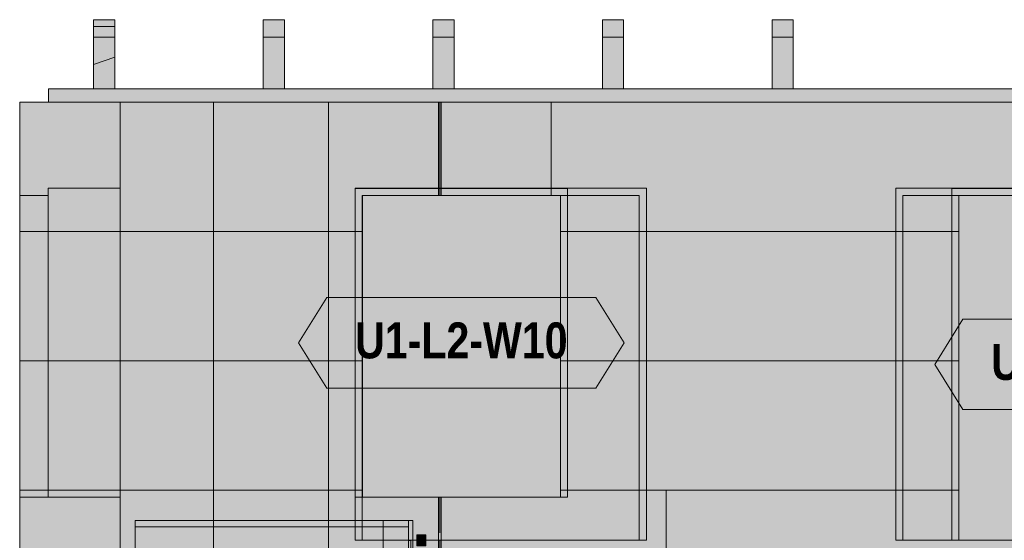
# Model space of a CAD drawing. Header units: millimetres. Extents: x 17 to 413, y 4 to 292.
# Tile 27 of 38: x 124 to 159, y 233 to 252. Entities that reach past the tile are written whole.
import ezdxf
from ezdxf.enums import TextEntityAlignment as Align

# ---------------------------------------------------------------- set-up
doc = ezdxf.new("R2010")
doc.units = ezdxf.units.MM
doc.linetypes.add('DASHED', pattern=[1.524, 1.27, -0.254])
for name, color, linetype in [('FILL-BELOW', 7, 'Continuous'), ('FILL-C_CFBB93', 7, 'Continuous'), ('FILL-C_D9C49A', 7, 'Continuous'), ('FILL-EPS', 7, 'Continuous'), ('FILL-LIGHT', 7, 'Continuous'), ('FILL-TIMBER', 7, 'Continuous'), ('FILL-WHITE', 7, 'Continuous'), ('LINE-C_2E8C94', 7, 'Continuous'), ('LINE-C_337880', 7, 'Continuous'), ('LINE-INK', 7, 'Continuous'), ('LINE-STEEL_GREY', 7, 'Continuous'), ('LINE-TEAL_DK', 7, 'Continuous'), ('LINE-TEAL_DK-DASH', 7, 'DASHED'), ('LINE-TIMBER_DK', 7, 'Continuous'), ('TEXT-TEAL_DK', 7, 'Continuous')]:
    doc.layers.add(name, color=color, linetype=linetype)
doc.styles.add('OpenSansCondensed-Bold', font='OpenSansCondensed-Bold.ttf')

msp = doc.modelspace()

# ---------------------------------------------------------------- hatches: boundary and pattern name
at = {"layer": 'FILL-BELOW', "true_color": 0x8c8c91}
h = msp.add_hatch(color=252, dxfattribs=at)
h.dxf.hatch_style = 1
h.paths.add_polyline_path([(127.835, 234.056), (137.505, 234.056), (137.505, 233.836), (127.835, 233.836)])
h = msp.add_hatch(color=252, dxfattribs=at)
h.dxf.hatch_style = 1
h.paths.add_polyline_path([(127.835, 233.836), (127.835, 234.056), (137.505, 234.056), (137.505, 233.836)])
at = {"layer": 'FILL-C_CFBB93', "true_color": 0xcfbb93}
h = msp.add_hatch(color=253, dxfattribs=at)
h.dxf.hatch_style = 1
h.paths.add_polyline_path([(126.367, 249.316), (126.367, 250.179), (127.117, 250.438), (127.117, 249.316)])
h = msp.add_hatch(color=253, dxfattribs=at)
h.dxf.hatch_style = 1
h.paths.add_polyline_path([(126.367, 250.179), (127.117, 250.438), (127.117, 249.316), (126.367, 249.316)])
at = {"layer": 'FILL-C_D9C49A', "true_color": 0xd9c49a}
h = msp.add_hatch(color=9, dxfattribs=at)
h.dxf.hatch_style = 1
h.paths.add_polyline_path([(126.367, 251.147), (126.367, 251.522), (127.117, 251.522), (127.117, 251.147)])
h = msp.add_hatch(color=9, dxfattribs=at)
h.dxf.hatch_style = 1
h.paths.add_polyline_path([(126.367, 251.522), (127.117, 251.522), (127.117, 251.147), (126.367, 251.147)])
h = msp.add_hatch(color=9, dxfattribs=at)
h.dxf.hatch_style = 1
h.paths.add_polyline_path([(132.367, 251.147), (132.367, 251.766), (133.117, 251.766), (133.117, 251.147)])
h = msp.add_hatch(color=9, dxfattribs=at)
h.dxf.hatch_style = 1
h.paths.add_polyline_path([(132.367, 251.766), (133.117, 251.766), (133.117, 251.147), (132.367, 251.147)])
h = msp.add_hatch(color=9, dxfattribs=at)
h.dxf.hatch_style = 1
h.paths.add_polyline_path([(138.367, 251.147), (138.367, 251.766), (139.117, 251.766), (139.117, 251.147)])
h = msp.add_hatch(color=9, dxfattribs=at)
h.dxf.hatch_style = 1
h.paths.add_polyline_path([(138.367, 251.766), (139.117, 251.766), (139.117, 251.147), (138.367, 251.147)])
h = msp.add_hatch(color=9, dxfattribs=at)
h.dxf.hatch_style = 1
h.paths.add_polyline_path([(144.367, 251.147), (144.367, 251.766), (145.117, 251.766), (145.117, 251.147)])
h = msp.add_hatch(color=9, dxfattribs=at)
h.dxf.hatch_style = 1
h.paths.add_polyline_path([(144.367, 251.766), (145.117, 251.766), (145.117, 251.147), (144.367, 251.147)])
h = msp.add_hatch(color=9, dxfattribs=at)
h.dxf.hatch_style = 1
h.paths.add_polyline_path([(150.367, 251.147), (150.367, 251.766), (151.117, 251.766), (151.117, 251.147)])
h = msp.add_hatch(color=9, dxfattribs=at)
h.dxf.hatch_style = 1
h.paths.add_polyline_path([(150.367, 251.766), (151.117, 251.766), (151.117, 251.147), (150.367, 251.147)])
at = {"layer": 'FILL-EPS', "true_color": 0xccffff}
h = msp.add_hatch(color=7, dxfattribs=at)
h.dxf.hatch_style = 1
h.paths.add_polyline_path([(123.755, 225.988), (123.755, 248.848), (127.311, 248.848), (127.313, 248.864), (127.314, 248.864), (127.314, 225.988), (127.311, 225.988)])
h = msp.add_hatch(color=7, dxfattribs=at)
h.dxf.hatch_style = 1
h.paths.add_polyline_path([(123.755, 248.848), (127.314, 248.848), (127.314, 225.988), (123.755, 225.988)])
h = msp.add_hatch(color=7, dxfattribs=at)
h.dxf.hatch_style = 1
h.paths.add_polyline_path([(123.755, 248.848), (127.311, 248.848), (127.311, 225.988), (123.755, 225.988)])
h = msp.add_hatch(color=7, dxfattribs=at)
h.dxf.hatch_style = 1
h.paths.add_polyline_path([(123.755, 225.988), (123.755, 248.848), (127.311, 248.848), (127.311, 225.988)])
h = msp.add_hatch(color=7, dxfattribs=at)
h.dxf.hatch_style = 1
h.paths.add_polyline_path([(123.755, 248.848), (127.311, 248.848), (127.314, 248.848), (127.314, 225.988), (127.314, 225.988), (127.314, 225.972), (127.313, 225.972), (127.311, 225.988), (123.755, 225.988)])
h = msp.add_hatch(color=7, dxfattribs=at)
h.dxf.hatch_style = 1
h.paths.add_polyline_path([(123.755, 225.988), (123.755, 248.848), (127.314, 248.848), (127.314, 225.988)])
h = msp.add_hatch(color=7, dxfattribs=at)
h.dxf.hatch_style = 1
h.paths.add_polyline_path([(127.298, 248.849), (127.298, 248.85), (127.298, 248.85), (127.298, 248.85), (127.298, 248.85), (127.298, 248.851), (127.314, 248.848), (127.298, 248.849), (127.298, 248.849)])
h = msp.add_hatch(color=7, dxfattribs=at)
h.dxf.hatch_style = 1
h.paths.add_polyline_path([(127.298, 248.849), (127.298, 248.849), (127.298, 248.849), (127.298, 248.849), (127.298, 248.849), (127.298, 248.849), (127.298, 248.85), (127.298, 248.85), (127.298, 248.851), (127.314, 248.848)])
h = msp.add_hatch(color=7, dxfattribs=at)
h.dxf.hatch_style = 1
h.paths.add_polyline_path([(127.314, 248.848), (198.686, 248.848), (198.686, 225.988), (127.314, 225.988)])
h.paths.add_polyline_path([(171.87, 245.555), (171.87, 233.358), (190.125, 233.358), (190.125, 245.555)], flags=0)
h.paths.add_polyline_path([(154.995, 245.555), (154.995, 233.358), (162, 233.358), (162, 245.555)], flags=0)
h.paths.add_polyline_path([(145.67, 245.555), (135.865, 245.555), (135.865, 233.358), (145.67, 233.358)], flags=0)
h = msp.add_hatch(color=7, dxfattribs=at)
h.dxf.hatch_style = 1
h.paths.add_polyline_path([(127.314, 248.848), (198.686, 248.848), (198.686, 225.988), (127.314, 225.988)])
h.paths.add_polyline_path([(171.62, 233.358), (190.375, 233.358), (190.375, 245.805), (171.62, 245.805)], flags=0)
h.paths.add_polyline_path([(154.745, 233.358), (162.25, 233.358), (162.25, 245.805), (154.745, 245.805)], flags=0)
h.paths.add_polyline_path([(135.615, 233.358), (145.92, 233.358), (145.92, 245.805), (135.615, 245.805)], flags=0)
h = msp.add_hatch(color=7, dxfattribs=at)
h.dxf.hatch_style = 1
h.paths.add_polyline_path([(127.314, 248.848), (198.686, 248.848), (198.686, 225.988), (127.314, 225.988)])
h.paths.add_polyline_path([(183.725, 245.805), (183.725, 233.358), (194.03, 233.358), (194.03, 245.805)], flags=0)
h.paths.add_polyline_path([(156.725, 245.805), (156.725, 233.358), (167.03, 233.358), (167.03, 245.805)], flags=0)
h.paths.add_polyline_path([(143.13, 245.805), (135.625, 245.805), (135.625, 234.882), (143.13, 234.882)], flags=0)
h = msp.add_hatch(color=7, dxfattribs=at)
h.dxf.hatch_style = 1
h.paths.add_polyline_path([(127.314, 225.988), (127.314, 248.848), (198.686, 248.848), (198.686, 225.988)])
h.paths.add_polyline_path([(193.78, 233.358), (193.78, 245.555), (183.975, 245.555), (183.975, 233.358)], flags=0)
h.paths.add_polyline_path([(156.975, 233.358), (166.78, 233.358), (166.78, 245.555), (156.975, 245.555)], flags=0)
h.paths.add_polyline_path([(135.875, 234.882), (142.88, 234.882), (142.88, 245.555), (135.875, 245.555)], flags=0)
h = msp.add_hatch(color=7, dxfattribs=at)
h.dxf.hatch_style = 1
h.paths.add_polyline_path([(123.755, 234.882), (123.755, 245.555), (124.76, 245.555), (124.76, 234.882)])
h = msp.add_hatch(color=7, dxfattribs=at)
h.dxf.hatch_style = 1
h.paths.add_polyline_path([(123.755, 245.555), (124.76, 245.555), (124.76, 234.882), (123.755, 234.882)])
h = msp.add_hatch(color=7, dxfattribs=at)
h.dxf.hatch_style = 1
h.paths.add_polyline_path([(124.76, 234.882), (124.76, 245.805), (127.311, 245.805), (127.311, 234.882)])
h = msp.add_hatch(color=7, dxfattribs=at)
h.dxf.hatch_style = 1
h.paths.add_polyline_path([(124.76, 245.805), (127.311, 245.805), (127.311, 234.882), (124.76, 234.882)])
h = msp.add_hatch(color=7, dxfattribs=at)
h.dxf.hatch_style = 1
h.paths.add_polyline_path([(135.615, 245.805), (145.92, 245.805), (145.92, 233.358), (145.67, 233.358), (145.67, 245.555), (135.865, 245.555), (135.865, 233.358), (135.615, 233.358)])
h = msp.add_hatch(color=7, dxfattribs=at)
h.dxf.hatch_style = 1
h.paths.add_polyline_path([(135.625, 245.805), (143.13, 245.805), (143.13, 234.882), (142.88, 234.882), (142.88, 245.555), (135.875, 245.555), (135.875, 234.882), (135.625, 234.882)])
h = msp.add_hatch(color=7, dxfattribs=at)
h.dxf.hatch_style = 1
h.paths.add_polyline_path([(154.745, 245.805), (162.25, 245.805), (162.25, 233.358), (162, 233.358), (162, 245.555), (154.995, 245.555), (154.995, 233.358), (154.745, 233.358)])
h = msp.add_hatch(color=7, dxfattribs=at)
h.dxf.hatch_style = 1
h.paths.add_polyline_path([(156.725, 245.805), (167.03, 245.805), (167.03, 233.358), (166.78, 233.358), (166.78, 245.555), (156.975, 245.555), (156.975, 233.358), (156.725, 233.358)])
at = {"layer": 'FILL-LIGHT', "true_color": 0xd9d9d9}
h = msp.add_hatch(color=254, dxfattribs=at)
h.dxf.hatch_style = 1
h.paths.add_polyline_path([(124.771, 248.848), (124.771, 249.316), (201.229, 249.316), (201.229, 248.848)])
h = msp.add_hatch(color=254, dxfattribs=at)
h.dxf.hatch_style = 1
h.paths.add_polyline_path([(124.771, 249.316), (199.729, 249.316), (201.229, 249.316), (201.229, 248.848), (126.271, 248.848), (124.771, 248.848)])
h = msp.add_hatch(color=254, dxfattribs=at)
h.dxf.hatch_style = 1
h.paths.add_polyline_path([(124.771, 248.848), (124.771, 249.316), (126.271, 249.316), (201.229, 249.316), (201.229, 248.848), (199.729, 248.848)])
h = msp.add_hatch(color=254, dxfattribs=at)
h.dxf.hatch_style = 1
h.paths.add_polyline_path([(124.771, 248.848), (124.771, 249.316), (201.229, 249.316), (201.229, 248.848)])
at = {"layer": 'FILL-TIMBER', "true_color": 0xedd6a8}
h = msp.add_hatch(color=41, dxfattribs=at)
h.dxf.hatch_style = 1
h.paths.add_polyline_path([(126.367, 251.766), (127.117, 251.766), (127.117, 250.438), (126.367, 250.179)])
h = msp.add_hatch(color=41, dxfattribs=at)
h.dxf.hatch_style = 1
h.paths.add_polyline_path([(126.367, 251.766), (127.117, 251.766), (127.117, 250.438), (126.367, 250.179)])
h = msp.add_hatch(color=41, dxfattribs=at)
h.dxf.hatch_style = 1
h.paths.add_polyline_path([(126.367, 249.316), (126.367, 251.522), (127.117, 251.522), (127.117, 249.316)])
h = msp.add_hatch(color=41, dxfattribs=at)
h.dxf.hatch_style = 1
h.paths.add_polyline_path([(126.367, 251.522), (127.117, 251.522), (127.117, 249.316), (126.367, 249.316)])
h = msp.add_hatch(color=41, dxfattribs=at)
h.dxf.hatch_style = 1
h.paths.add_polyline_path([(126.367, 251.147), (127.117, 251.147), (127.117, 249.316), (126.367, 249.316)])
h = msp.add_hatch(color=41, dxfattribs=at)
h.dxf.hatch_style = 1
h.paths.add_polyline_path([(126.367, 249.316), (126.367, 251.147), (127.117, 251.147), (127.117, 249.316)])
h = msp.add_hatch(color=41, dxfattribs=at)
h.dxf.hatch_style = 1
h.paths.add_polyline_path([(132.367, 251.147), (133.117, 251.147), (133.117, 249.316), (132.367, 249.316)])
h = msp.add_hatch(color=41, dxfattribs=at)
h.dxf.hatch_style = 1
h.paths.add_polyline_path([(132.367, 249.316), (132.367, 251.147), (133.117, 251.147), (133.117, 249.316)])
h = msp.add_hatch(color=41, dxfattribs=at)
h.dxf.hatch_style = 1
h.paths.add_polyline_path([(138.367, 251.147), (139.117, 251.147), (139.117, 249.316), (138.367, 249.316)])
h = msp.add_hatch(color=41, dxfattribs=at)
h.dxf.hatch_style = 1
h.paths.add_polyline_path([(138.367, 249.316), (138.367, 251.147), (139.117, 251.147), (139.117, 249.316)])
h = msp.add_hatch(color=41, dxfattribs=at)
h.dxf.hatch_style = 1
h.paths.add_polyline_path([(144.367, 251.147), (145.117, 251.147), (145.117, 249.316), (144.367, 249.316)])
h = msp.add_hatch(color=41, dxfattribs=at)
h.dxf.hatch_style = 1
h.paths.add_polyline_path([(144.367, 249.316), (144.367, 251.147), (145.117, 251.147), (145.117, 249.316)])
h = msp.add_hatch(color=41, dxfattribs=at)
h.dxf.hatch_style = 1
h.paths.add_polyline_path([(150.367, 251.147), (151.117, 251.147), (151.117, 249.316), (150.367, 249.316)])
h = msp.add_hatch(color=41, dxfattribs=at)
h.dxf.hatch_style = 1
h.paths.add_polyline_path([(150.367, 249.316), (150.367, 251.147), (151.117, 251.147), (151.117, 249.316)])
h = msp.add_hatch(color=41, dxfattribs=at)
h.dxf.hatch_style = 1
h.paths.add_polyline_path([(127.835, 232.031), (127.835, 232.181), (137.505, 232.181), (137.505, 234.056), (137.655, 234.056), (137.655, 232.031), (137.505, 232.031)])
h = msp.add_hatch(color=41, dxfattribs=at)
h.dxf.hatch_style = 1
h.paths.add_polyline_path([(136.605, 234.056), (137.505, 234.056), (137.505, 233.356), (137.595, 233.356), (137.595, 232.856), (137.505, 232.856), (137.505, 221.57), (136.605, 221.57)])
h = msp.add_hatch(color=41, dxfattribs=at)
h.dxf.hatch_style = 1
h.paths.add_polyline_path([(136.605, 221.57), (136.605, 234.056), (137.505, 234.056), (137.505, 225.264), (137.505, 221.57), (137.185, 221.57)])
h = msp.add_hatch(color=41, dxfattribs=at)
h.dxf.hatch_style = 1
h.paths.add_polyline_path([(137.505, 234.056), (137.655, 234.056), (137.655, 224.556), (137.505, 224.556)])
h = msp.add_hatch(color=41, dxfattribs=at)
h.dxf.hatch_style = 1
h.paths.add_polyline_path([(127.835, 233.836), (137.505, 233.836), (137.505, 232.336), (137.505, 231.866), (137.505, 223.646), (136.505, 223.646), (136.505, 231.866), (136.505, 232.336), (128.835, 232.336), (128.835, 231.866), (128.835, 223.646), (127.835, 223.646), (127.835, 231.866), (127.835, 232.336)])
h = msp.add_hatch(color=41, dxfattribs=at)
h.dxf.hatch_style = 1
h.paths.add_polyline_path([(127.835, 232.336), (127.835, 233.836), (137.505, 233.836), (137.505, 232.336), (132.74, 232.336), (132.74, 224.067), (132.27, 224.067), (132.27, 232.336)])
h = msp.add_hatch(color=41, dxfattribs=at)
h.dxf.hatch_style = 1
h.paths.add_polyline_path([(127.835, 233.836), (137.505, 233.836), (137.505, 232.336), (127.835, 232.336)])
h = msp.add_hatch(color=41, dxfattribs=at)
h.dxf.hatch_style = 1
h.paths.add_polyline_path([(127.835, 232.336), (127.835, 233.836), (137.505, 233.836), (137.505, 232.336)])
h = msp.add_hatch(color=41, dxfattribs=at)
h.dxf.hatch_style = 1
h.paths.add_polyline_path([(127.835, 233.836), (137.505, 233.836), (137.505, 232.336), (127.835, 232.336)])
h = msp.add_hatch(color=41, dxfattribs=at)
h.dxf.hatch_style = 1
h.paths.add_polyline_path([(127.835, 232.336), (127.835, 233.836), (137.505, 233.836), (137.505, 232.336), (132.74, 232.336), (132.74, 231.242), (132.27, 231.242), (132.27, 232.336)])
h = msp.add_hatch(color=41, dxfattribs=at)
h.dxf.hatch_style = 1
h.paths.add_polyline_path([(127.835, 231.338), (127.835, 231.866), (127.835, 233.836), (137.505, 233.836), (137.505, 232.682), (137.505, 232.336), (137.505, 231.338), (136.505, 231.338), (136.505, 231.866), (136.505, 232.336), (132.74, 232.336), (132.74, 231.338), (132.27, 231.338), (132.27, 232.336), (128.835, 232.336), (128.835, 231.338)])
h = msp.add_hatch(color=41, dxfattribs=at)
h.dxf.hatch_style = 1
h.paths.add_polyline_path([(127.835, 232.336), (127.835, 233.836), (137.505, 233.836), (137.505, 232.336)])
h = msp.add_hatch(color=41, dxfattribs=at)
h.dxf.hatch_style = 1
h.paths.add_polyline_path([(137.805, 233.556), (138.125, 233.556), (138.125, 233.156), (137.805, 233.156)])
h = msp.add_hatch(color=41, dxfattribs=at)
h.dxf.hatch_style = 1
h.paths.add_polyline_path([(137.805, 233.156), (137.805, 233.556), (138.125, 233.556), (138.125, 233.156)])
at = {"layer": 'FILL-WHITE', "true_color": 0xffffff}
h = msp.add_hatch(color=7, dxfattribs=at)
h.dxf.hatch_style = 1
h.paths.add_polyline_path([(135.625, 234.882), (135.625, 245.8), (143.125, 245.8), (143.125, 234.882)])
h = msp.add_hatch(color=7, dxfattribs=at)
h.dxf.hatch_style = 1
h.paths.add_polyline_path([(135.625, 245.8), (143.125, 245.8), (143.125, 234.882), (135.625, 234.882)])
h = msp.add_hatch(color=7, dxfattribs=at)
h.dxf.hatch_style = 1
h.paths.add_polyline_path([(135.625, 245.8), (143.125, 245.8), (143.125, 234.882), (135.625, 234.882)])
h = msp.add_hatch(color=7, dxfattribs=at)
h.dxf.hatch_style = 1
h.paths.add_polyline_path([(156.725, 233.358), (156.725, 245.8), (167.025, 245.8), (167.025, 233.358)])
h = msp.add_hatch(color=7, dxfattribs=at)
h.dxf.hatch_style = 1
h.paths.add_polyline_path([(156.725, 245.8), (167.025, 245.8), (167.025, 233.358), (156.725, 233.358)])
h = msp.add_hatch(color=7, dxfattribs=at)
h.dxf.hatch_style = 1
h.paths.add_polyline_path([(156.725, 245.8), (167.025, 245.8), (167.025, 233.358), (156.725, 233.358)])
h = msp.add_hatch(color=7, dxfattribs=at)
h.dxf.hatch_style = 1
h.paths.add_polyline_path([(133.618, 240.341), (134.618, 241.941), (144.132, 241.941), (145.132, 240.341), (144.132, 238.741), (134.618, 238.741)])
h = msp.add_hatch(color=7, dxfattribs=at)
h.dxf.hatch_style = 1
h.paths.add_polyline_path([(156.118, 239.579), (157.118, 241.179), (166.632, 241.179), (167.632, 239.579), (166.632, 237.979), (157.118, 237.979)])

# ---------------------------------------------------------------- linework, layer by layer
at = {"layer": 'LINE-C_2E8C94', "lineweight": 5}
for points in [[(123.755, 225.988), (123.755, 225.988), (123.755, 248.848), (127.311, 248.848), (127.313, 248.864), (127.313, 248.864), (127.313, 248.864), (127.314, 248.864), (127.314, 225.988), (127.311, 225.988)], [(123.755, 248.848), (127.314, 248.848), (127.314, 225.988), (123.755, 225.988)], [(123.755, 248.848), (127.311, 248.848), (127.311, 225.988), (127.311, 225.988), (123.755, 225.988), (123.755, 248.848)], [(123.755, 225.988), (123.755, 225.988), (123.755, 248.848), (127.311, 248.848), (127.311, 248.848), (127.311, 225.988)], [(123.755, 248.848), (127.311, 248.848), (127.314, 248.848), (127.314, 225.988), (127.314, 225.988), (127.314, 225.988), (127.314, 225.972), (127.313, 225.972), (127.313, 225.972), (127.313, 225.972), (127.311, 225.988), (123.755, 225.988), (123.755, 248.848)], [(123.755, 225.988), (123.755, 248.848), (127.314, 248.848), (127.314, 225.988)], [(127.298, 248.849), (127.298, 248.85), (127.298, 248.85), (127.298, 248.85), (127.298, 248.85), (127.298, 248.851), (127.314, 248.848), (127.298, 248.849), (127.298, 248.849)], [(127.298, 248.849), (127.298, 248.849), (127.298, 248.849), (127.298, 248.849), (127.298, 248.849), (127.298, 248.849), (127.298, 248.85), (127.298, 248.85), (127.298, 248.851), (127.314, 248.848)], [(127.314, 248.848), (198.686, 248.848), (198.686, 225.988), (127.314, 225.988)], [(127.314, 248.848), (198.686, 248.848), (198.686, 225.988), (127.314, 225.988)], [(127.314, 248.848), (198.686, 248.848), (198.686, 225.988), (127.314, 225.988)], [(127.314, 225.988), (127.314, 248.848), (198.686, 248.848), (198.686, 225.988)], [(123.755, 234.882), (123.755, 234.882), (123.755, 245.555), (124.76, 245.555), (124.76, 245.555), (124.76, 234.882)], [(123.755, 245.555), (124.76, 245.555), (124.76, 234.882), (124.76, 234.882), (123.755, 234.882), (123.755, 245.555)], [(124.76, 234.882), (124.76, 245.805), (127.311, 245.805), (127.311, 234.882)], [(124.76, 245.805), (127.311, 245.805), (127.311, 234.882), (124.76, 234.882)], [(135.615, 245.805), (145.92, 245.805), (145.92, 233.358), (145.67, 233.358), (145.67, 245.555), (135.865, 245.555), (135.865, 233.358), (135.615, 233.358)], [(135.615, 233.358), (145.92, 233.358), (145.92, 245.805), (135.615, 245.805)], [(143.13, 245.805), (135.625, 245.805), (135.625, 234.882), (143.13, 234.882)], [(135.625, 245.805), (143.13, 245.805), (143.13, 234.882), (142.88, 234.882), (142.88, 245.555), (135.875, 245.555), (135.875, 234.882), (135.625, 234.882)], [(145.67, 245.555), (135.865, 245.555), (135.865, 233.358), (145.67, 233.358)], [(135.875, 234.882), (142.88, 234.882), (142.88, 245.555), (135.875, 245.555)], [(154.745, 245.805), (162.25, 245.805), (162.25, 233.358), (162, 233.358), (162, 245.555), (154.995, 245.555), (154.995, 233.358), (154.745, 233.358)], [(154.745, 233.358), (162.25, 233.358), (162.25, 245.805), (154.745, 245.805)], [(154.995, 245.555), (154.995, 233.358), (162, 233.358), (162, 245.555)], [(156.725, 245.805), (156.725, 233.358), (167.03, 233.358), (167.03, 245.805)], [(156.725, 245.805), (167.03, 245.805), (167.03, 233.358), (166.78, 233.358), (166.78, 245.555), (156.975, 245.555), (156.975, 233.358), (156.725, 233.358)], [(156.975, 233.358), (166.78, 233.358), (166.78, 245.555), (156.975, 245.555)]]:
    msp.add_lwpolyline(points, close=True, dxfattribs=at)
at = {"layer": 'LINE-C_337880', "lineweight": 5}
for p, q in [((130.613, 244.276), (130.613, 248.838)), ((130.613, 244.276), (130.613, 248.838)), ((134.677, 244.276), (134.677, 248.838)), ((134.677, 244.276), (134.677, 248.838)), ((138.568, 245.815), (138.568, 248.838)), ((138.568, 245.565), (138.568, 248.838)), ((138.664, 245.815), (138.664, 248.838)), ((138.664, 245.565), (138.664, 248.838)), ((142.555, 245.815), (142.555, 248.838)), ((142.555, 245.565), (142.555, 248.838)), ((138.568, 245.565), (138.568, 245.795)), ((138.664, 245.565), (138.664, 245.795)), ((142.555, 245.565), (142.555, 245.795)), ((123.765, 244.276), (127.303, 244.276)), ((123.765, 244.276), (127.303, 244.276)), ((123.765, 244.276), (127.301, 244.276)), ((123.765, 244.276), (124.75, 244.276)), ((123.765, 244.276), (124.75, 244.276)), ((123.765, 244.276), (127.301, 244.276)), ((123.765, 244.276), (127.303, 244.276)), ((123.765, 244.276), (127.303, 244.276)), ((124.77, 244.276), (127.301, 244.276)), ((124.77, 244.276), (127.301, 244.276)), ((127.323, 244.276), (130.613, 244.276)), ((127.323, 244.276), (130.613, 244.276)), ((127.323, 244.276), (130.613, 244.276)), ((127.323, 244.276), (130.613, 244.276)), ((130.613, 239.704), (130.613, 244.276)), ((130.613, 244.276), (134.677, 244.276)), ((130.613, 239.704), (130.613, 244.276)), ((130.613, 244.276), (134.677, 244.276)), ((130.613, 244.276), (134.677, 244.276)), ((130.613, 244.276), (134.677, 244.276)), ((134.677, 244.276), (135.855, 244.276)), ((134.677, 244.276), (135.605, 244.276)), ((134.677, 239.704), (134.677, 244.276)), ((134.677, 244.276), (135.615, 244.276)), ((134.677, 239.704), (134.677, 244.276)), ((134.677, 244.276), (135.865, 244.276)), ((135.625, 244.276), (135.855, 244.276)), ((135.635, 244.276), (135.865, 244.276)), ((142.89, 244.276), (143.12, 244.276)), ((142.89, 244.276), (156.965, 244.276)), ((143.14, 244.276), (156.715, 244.276)), ((145.68, 244.276), (154.985, 244.276)), ((145.68, 244.276), (145.91, 244.276)), ((145.93, 244.276), (154.735, 244.276)), ((154.755, 244.276), (154.985, 244.276)), ((156.735, 244.276), (156.965, 244.276)), ((123.765, 239.704), (127.303, 239.704)), ((123.765, 239.704), (127.303, 239.704)), ((123.765, 239.704), (127.301, 239.704)), ((123.765, 239.704), (124.75, 239.704)), ((123.765, 239.704), (124.75, 239.704)), ((123.765, 239.704), (127.301, 239.704)), ((123.765, 239.704), (127.303, 239.704)), ((123.765, 239.704), (127.303, 239.704)), ((124.77, 239.704), (127.301, 239.704)), ((124.77, 239.704), (127.301, 239.704)), ((127.323, 239.704), (130.613, 239.704)), ((127.323, 239.704), (130.613, 239.704)), ((127.323, 239.704), (130.613, 239.704)), ((127.323, 239.704), (130.613, 239.704)), ((130.613, 239.704), (134.677, 239.704)), ((130.613, 239.704), (134.677, 239.704)), ((130.613, 235.132), (130.613, 239.704)), ((130.613, 239.704), (134.677, 239.704)), ((130.613, 235.132), (130.613, 239.704)), ((130.613, 239.704), (134.677, 239.704)), ((134.677, 235.132), (134.677, 239.704)), ((134.677, 239.704), (135.855, 239.704)), ((134.677, 235.132), (134.677, 239.704)), ((134.677, 239.704), (135.605, 239.704)), ((134.677, 239.704), (135.615, 239.704)), ((134.677, 239.704), (135.865, 239.704)), ((135.625, 239.704), (135.855, 239.704)), ((135.635, 239.704), (135.865, 239.704)), ((142.89, 239.704), (143.12, 239.704)), ((142.89, 239.704), (156.965, 239.704)), ((143.14, 239.704), (156.715, 239.704)), ((145.68, 239.704), (154.985, 239.704)), ((145.68, 239.704), (145.91, 239.704)), ((145.93, 239.704), (154.735, 239.704)), ((154.755, 239.704), (154.985, 239.704)), ((156.735, 239.704), (156.965, 239.704)), ((123.765, 235.132), (127.303, 235.132)), ((123.765, 235.132), (127.303, 235.132)), ((123.765, 235.132), (127.301, 235.132)), ((123.765, 235.132), (124.75, 235.132)), ((123.765, 235.132), (124.75, 235.132)), ((123.765, 235.132), (127.301, 235.132)), ((123.765, 235.132), (127.303, 235.132)), ((123.765, 235.132), (127.303, 235.132)), ((124.77, 235.132), (127.301, 235.132)), ((124.77, 235.132), (127.301, 235.132)), ((127.323, 235.132), (130.613, 235.132)), ((127.323, 235.132), (130.613, 235.132)), ((127.323, 235.132), (130.613, 235.132)), ((127.323, 235.132), (130.613, 235.132)), ((130.613, 230.56), (130.613, 235.132)), ((130.613, 235.132), (134.677, 235.132)), ((130.613, 230.56), (130.613, 235.132)), ((130.613, 235.132), (134.677, 235.132)), ((130.613, 235.132), (134.677, 235.132)), ((130.613, 235.132), (134.677, 235.132)), ((134.677, 235.132), (135.855, 235.132)), ((134.677, 235.132), (135.605, 235.132)), ((134.677, 230.56), (134.677, 235.132)), ((134.677, 235.132), (135.615, 235.132)), ((134.677, 230.56), (134.677, 235.132)), ((134.677, 235.132), (135.865, 235.132)), ((135.625, 235.132), (135.855, 235.132)), ((135.635, 235.132), (135.865, 235.132)), ((142.89, 235.132), (143.12, 235.132)), ((142.89, 235.132), (146.619, 235.132)), ((143.14, 235.132), (146.619, 235.132)), ((145.68, 235.132), (154.985, 235.132)), ((145.68, 235.132), (145.91, 235.132)), ((145.93, 235.132), (154.735, 235.132)), ((146.619, 230.56), (146.619, 235.132)), ((146.619, 235.132), (156.715, 235.132)), ((146.619, 230.56), (146.619, 235.132)), ((146.619, 235.132), (156.965, 235.132)), ((154.755, 235.132), (154.985, 235.132)), ((156.735, 235.132), (156.965, 235.132)), ((138.568, 230.56), (138.568, 234.872)), ((138.568, 230.56), (138.568, 234.872)), ((138.664, 230.56), (138.664, 234.872)), ((138.664, 230.56), (138.664, 234.872))]:
    msp.add_line(p, q, dxfattribs=at)
at = {"layer": 'LINE-INK', "lineweight": 5}
for points in [[(135.625, 245.8), (135.625, 245.8), (143.125, 245.8), (143.125, 245.8), (143.125, 245.8), (143.125, 234.882), (143.125, 234.882), (143.125, 234.882), (135.625, 234.882), (135.625, 234.882), (135.625, 234.882), (135.625, 245.8)], [(135.625, 245.8), (135.625, 245.8), (143.125, 245.8), (143.125, 245.8), (143.125, 245.8), (143.125, 234.882), (143.125, 234.882), (143.125, 234.882), (135.625, 234.882), (135.625, 234.882), (135.625, 234.882), (135.625, 245.8)], [(156.725, 245.8), (156.725, 245.8), (167.025, 245.8), (167.025, 245.8), (167.025, 245.8), (167.025, 233.358), (167.025, 233.358), (167.025, 233.358), (156.725, 233.358), (156.725, 233.358), (156.725, 233.358), (156.725, 245.8)], [(156.725, 245.8), (156.725, 245.8), (167.025, 245.8), (167.025, 245.8), (167.025, 245.8), (167.025, 233.358), (167.025, 233.358), (167.025, 233.358), (156.725, 233.358), (156.725, 233.358), (156.725, 233.358), (156.725, 245.8)], [(127.835, 234.056), (127.835, 234.056), (137.505, 234.056), (137.505, 233.836), (137.505, 233.836), (127.835, 233.836)], [(127.835, 233.836), (127.835, 234.056), (137.505, 234.056), (137.505, 234.056), (137.505, 233.836), (127.835, 233.836)]]:
    msp.add_lwpolyline(points, close=True, dxfattribs=at)
at = {"layer": 'LINE-STEEL_GREY', "lineweight": 5}
for points in [[(124.771, 248.848), (124.771, 249.316), (201.229, 249.316), (201.229, 248.848)], [(124.771, 249.316), (199.729, 249.316), (199.729, 249.316), (201.229, 249.316), (201.229, 249.316), (201.229, 248.848), (201.229, 248.848), (126.271, 248.848), (126.271, 248.848), (124.771, 248.848), (124.771, 248.848)], [(124.771, 248.848), (124.771, 249.316), (126.271, 249.316), (126.271, 249.316), (201.229, 249.316), (201.229, 249.316), (201.229, 248.848), (199.729, 248.848), (199.729, 248.848)], [(124.771, 248.848), (124.771, 249.316), (201.229, 249.316), (201.229, 249.316), (201.229, 248.848), (124.771, 248.848)]]:
    msp.add_lwpolyline(points, close=True, dxfattribs=at)
at = {"layer": 'LINE-TEAL_DK', "lineweight": 5}
for points in [[(133.618, 240.341), (134.618, 241.941), (144.132, 241.941), (145.132, 240.341), (144.132, 238.741), (134.618, 238.741)], [(156.118, 239.579), (157.118, 241.179), (166.632, 241.179), (167.632, 239.579), (166.632, 237.979), (157.118, 237.979)]]:
    msp.add_lwpolyline(points, close=True, dxfattribs=at)
at = {"layer": 'LINE-TEAL_DK-DASH', "lineweight": 5}
for p, q in [((138.616, 245.815), (138.616, 248.838)), ((138.616, 245.565), (138.616, 248.838)), ((138.616, 245.565), (138.616, 245.795)), ((138.616, 225.998), (138.616, 234.872)), ((138.616, 225.998), (138.616, 234.872))]:
    msp.add_line(p, q, dxfattribs=at)
at = {"layer": 'LINE-TIMBER_DK', "lineweight": 5}
for points in [[(126.367, 251.766), (127.117, 251.766), (127.117, 250.438), (127.117, 250.438), (126.367, 250.179)], [(126.367, 251.766), (127.117, 251.766), (127.117, 250.438), (127.117, 250.438), (126.367, 250.179)], [(126.367, 251.147), (126.367, 251.522), (127.117, 251.522), (127.117, 251.147)], [(126.367, 249.316), (126.367, 251.522), (127.117, 251.522), (127.117, 249.316)], [(126.367, 251.522), (127.117, 251.522), (127.117, 249.316), (126.367, 249.316)], [(126.367, 251.522), (127.117, 251.522), (127.117, 251.147), (126.367, 251.147)], [(132.367, 251.147), (132.367, 251.766), (133.117, 251.766), (133.117, 251.147)], [(132.367, 251.766), (133.117, 251.766), (133.117, 251.147), (132.367, 251.147)], [(138.367, 251.147), (138.367, 251.766), (139.117, 251.766), (139.117, 251.147)], [(138.367, 251.766), (139.117, 251.766), (139.117, 251.147), (138.367, 251.147)], [(144.367, 251.147), (144.367, 251.766), (145.117, 251.766), (145.117, 251.147)], [(144.367, 251.766), (145.117, 251.766), (145.117, 251.147), (144.367, 251.147)], [(150.367, 251.147), (150.367, 251.766), (151.117, 251.766), (151.117, 251.147)], [(150.367, 251.766), (151.117, 251.766), (151.117, 251.147), (150.367, 251.147)], [(126.367, 251.147), (127.117, 251.147), (127.117, 249.316), (127.117, 249.316), (126.367, 249.316), (126.367, 251.147)], [(126.367, 249.316), (126.367, 249.316), (126.367, 251.147), (127.117, 251.147), (127.117, 251.147), (127.117, 249.316)], [(132.367, 251.147), (133.117, 251.147), (133.117, 249.316), (133.117, 249.316), (132.367, 249.316), (132.367, 251.147)], [(132.367, 249.316), (132.367, 249.316), (132.367, 251.147), (133.117, 251.147), (133.117, 251.147), (133.117, 249.316)], [(138.367, 251.147), (139.117, 251.147), (139.117, 249.316), (139.117, 249.316), (138.367, 249.316), (138.367, 251.147)], [(138.367, 249.316), (138.367, 249.316), (138.367, 251.147), (139.117, 251.147), (139.117, 251.147), (139.117, 249.316)], [(144.367, 251.147), (145.117, 251.147), (145.117, 249.316), (145.117, 249.316), (144.367, 249.316), (144.367, 251.147)], [(144.367, 249.316), (144.367, 249.316), (144.367, 251.147), (145.117, 251.147), (145.117, 251.147), (145.117, 249.316)], [(150.367, 251.147), (151.117, 251.147), (151.117, 249.316), (151.117, 249.316), (150.367, 249.316), (150.367, 251.147)], [(150.367, 249.316), (150.367, 249.316), (150.367, 251.147), (151.117, 251.147), (151.117, 251.147), (151.117, 249.316)], [(126.367, 249.316), (126.367, 250.179), (127.117, 250.438), (127.117, 249.316)], [(126.367, 250.179), (127.117, 250.438), (127.117, 249.316), (126.367, 249.316)], [(127.835, 232.031), (127.835, 232.181), (137.505, 232.181), (137.505, 234.056), (137.655, 234.056), (137.655, 234.056), (137.655, 234.056), (137.655, 234.056), (137.655, 232.031), (137.505, 232.031), (137.505, 232.031), (137.505, 232.031)], [(136.605, 234.056), (136.605, 234.056), (136.605, 234.056), (137.505, 234.056), (137.505, 233.356), (137.595, 233.356), (137.595, 232.856), (137.505, 232.856), (137.505, 221.57), (137.505, 221.57), (137.505, 221.57), (137.505, 221.57), (136.605, 221.57), (136.605, 234.056)], [(136.605, 221.57), (136.605, 221.57), (136.605, 221.57), (136.605, 234.056), (137.505, 234.056), (137.505, 234.056), (137.505, 234.056), (137.505, 234.056), (137.505, 225.264), (137.505, 225.264), (137.505, 221.57), (137.185, 221.57), (136.605, 221.57)], [(137.505, 234.056), (137.655, 234.056), (137.655, 224.556), (137.655, 224.556), (137.505, 224.556), (137.505, 234.056)], [(127.835, 233.836), (137.505, 233.836), (137.505, 232.336), (137.505, 232.336), (137.505, 231.866), (137.505, 223.646), (137.505, 223.646), (137.505, 223.646), (136.505, 223.646), (136.505, 231.866), (136.505, 232.336), (128.835, 232.336), (128.835, 231.866), (128.835, 223.646), (128.835, 223.646), (128.835, 223.646), (127.835, 223.646), (127.835, 231.866), (127.835, 232.336)], [(127.835, 232.336), (127.835, 233.836), (137.505, 233.836), (137.505, 232.336), (132.74, 232.336), (132.74, 224.067), (132.74, 224.067), (132.27, 224.067), (132.27, 232.336)], [(127.835, 233.836), (137.505, 233.836), (137.505, 232.336), (127.835, 232.336)], [(127.835, 232.336), (127.835, 233.836), (137.505, 233.836), (137.505, 232.336)], [(127.835, 233.836), (137.505, 233.836), (137.505, 232.336), (127.835, 232.336)], [(127.835, 232.336), (127.835, 233.836), (137.505, 233.836), (137.505, 232.336), (132.74, 232.336), (132.74, 231.242), (132.74, 231.242), (132.27, 231.242), (132.27, 232.336)], [(127.835, 231.338), (127.835, 231.866), (127.835, 233.836), (137.505, 233.836), (137.505, 232.682), (137.505, 232.682), (137.505, 232.336), (137.505, 232.336), (137.505, 232.336), (137.505, 232.336), (137.505, 231.338), (136.505, 231.338), (136.505, 231.866), (136.505, 232.336), (132.74, 232.336), (132.74, 231.338), (132.27, 231.338), (132.27, 231.338), (132.27, 232.336), (128.835, 232.336), (128.835, 231.338)], [(127.835, 232.336), (127.835, 233.836), (137.505, 233.836), (137.505, 232.336)], [(137.805, 233.556), (138.125, 233.556), (138.125, 233.156), (137.805, 233.156)], [(137.805, 233.156), (137.805, 233.556), (138.125, 233.556), (138.125, 233.156)]]:
    msp.add_lwpolyline(points, close=True, dxfattribs=at)

# ---------------------------------------------------------------- texts
at = {"layer": 'TEXT-TEAL_DK', "style": 'OpenSansCondensed-Bold'}
for s, p in [('U1-L2-W10', (139.375, 239.791)), ('U1-L2-W11', (161.875, 239.029))]:
    msp.add_text(s, height=1.27, dxfattribs=at).set_placement(p, align=Align.CENTER)

doc.saveas('drawing.dxf')
